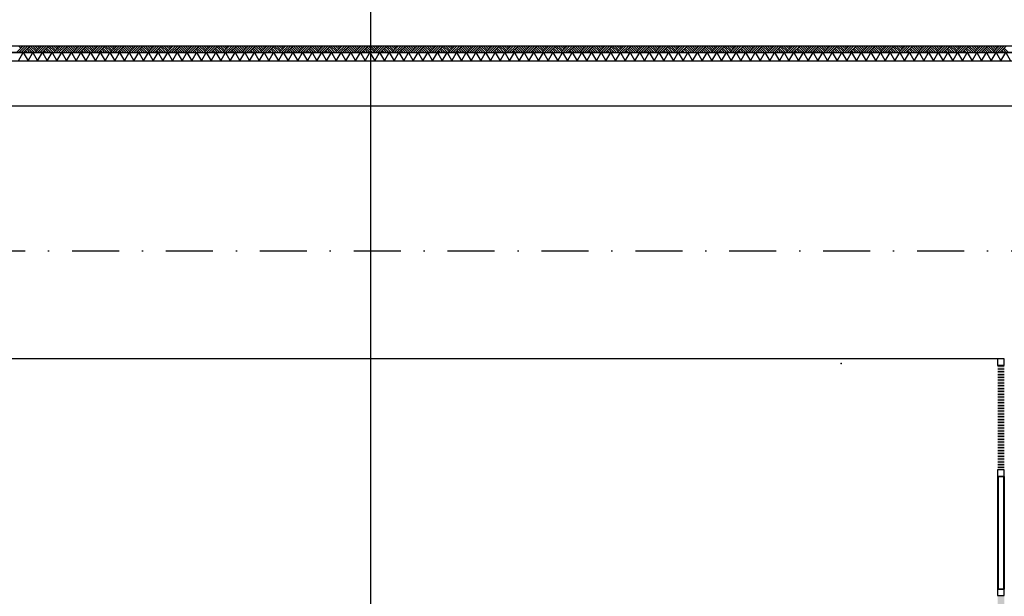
# Model space of a CAD drawing. Extents: x -6882 to 53094, y 98041 to 125706.
# Tile 13 of 15: x 32103 to 42591, y 109980 to 116119. Entities that reach past the tile are written whole.
import ezdxf

# ---------------------------------------------------------------- set-up
doc = ezdxf.new("R2010")
doc.units = 0
doc.header["$LTSCALE"] = 1000
doc.header["$MEASUREMENT"] = 0
doc.linetypes.add('DASHDOT', pattern=[1, 0.5, -0.25, 0, -0.25])
doc.linetypes.add('DASHED', pattern=[0.75, 0.5, -0.25])
doc.layers.add('B02', color=7, linetype='CONTINUOUS')
doc.layers.add('B03', color=7, linetype='CONTINUOUS')

# ---------------------------------------------------------------- blocks, each defined once
blk = doc.blocks.new('*X7')
at = {"layer": 'B03', "color": 1, "linetype": 'Continuous'}
for p, q in [((-301, -270), (-231, -270)), ((-301, -300), (-231, -300)), ((-301, -330), (-231, -330)), ((-301, -360), (-231, -360)), ((-301, -390), (-231, -390)), ((-301, -420), (-231, -420)), ((-301, -450), (-231, -450)), ((-301, -480), (-231, -480)), ((-301, -510), (-231, -510)), ((-301, -540), (-231, -540)), ((-301, -570), (-231, -570)), ((-301, -600), (-231, -600)), ((-301, -630), (-231, -630)), ((-301, -660), (-231, -660)), ((-301, -690), (-231, -690)), ((-301, -720), (-231, -720)), ((-301, -750), (-231, -750)), ((-301, -780), (-231, -780)), ((-301, -810), (-231, -810)), ((-301, -840), (-231, -840)), ((-301, -870), (-231, -870)), ((-301, -900), (-231, -900)), ((-301, -930), (-231, -930)), ((-301, -960), (-231, -960)), ((-301, -990), (-231, -990)), ((-301, -1020), (-231, -1020)), ((-301, -1050), (-231, -1050)), ((-301, -1080), (-231, -1080)), ((-301, -1110), (-231, -1110)), ((-301, -1140), (-231, -1140)), ((-301, -1170), (-231, -1170)), ((-301, -1200), (-231, -1200)), ((-301, -1230), (-231, -1230)), ((-301, -1260), (-231, -1260)), ((-301, -1290), (-231, -1290)), ((-301, -1320), (-231, -1320)), ((-301, -1350), (-231, -1350))]:
    blk.add_line(p, q, dxfattribs=at)

msp = doc.modelspace()

# ---------------------------------------------------------------- linework, layer by layer
at = {"layer": 'B02', "color": 5, "linetype": 'Continuous'}
msp.add_line((35839.5, 122436.27), (35839.5, 98041), dxfattribs=at)
at = {"layer": 'B02', "color": 5, "linetype": 'DASHDOT'}
msp.add_line((657.71, 113657.32), (49115.71, 113657.32), dxfattribs=at)
at = {"layer": 'B03', "color": 7, "linetype": 'Continuous'}
msp.add_line((9439.5, 115842.79), (43179.5, 115842.79), dxfattribs=at)
at = {"layer": 'B03', "color": 5, "linetype": 'Continuous'}
for p, q in [((32139.5, 115842.79), (32064.5, 115767.79)), ((32089.5, 115842.79), (32114.5, 115817.79)), ((32164.5, 115842.79), (32089.5, 115767.79)), ((32114.5, 115842.79), (32127.5, 115830.79)), ((32189.5, 115842.79), (32114.5, 115767.79)), ((32214.5, 115842.79), (32139.5, 115767.79)), ((32164.5, 115792.79), (32189.5, 115767.79)), ((32177.5, 115804.79), (32214.5, 115767.79)), ((32189.5, 115817.79), (32239.5, 115767.79)), ((32201.5, 115830.79), (32264.5, 115767.79)), ((32214.5, 115842.79), (32277.5, 115780.79)), ((32239.5, 115842.79), (32289.5, 115792.79)), ((32264.5, 115842.79), (32301.5, 115804.79)), ((32339.5, 115842.79), (32264.5, 115767.79)), ((32289.5, 115842.79), (32314.5, 115817.79)), ((32364.5, 115842.79), (32289.5, 115767.79)), ((32314.5, 115842.79), (32327.5, 115830.79)), ((32389.5, 115842.79), (32314.5, 115767.79)), ((32414.5, 115842.79), (32339.5, 115767.79)), ((32364.5, 115792.79), (32389.5, 115767.79)), ((32377.5, 115804.79), (32414.5, 115767.79)), ((32389.5, 115817.79), (32439.5, 115767.79)), ((32401.5, 115830.79), (32464.5, 115767.79)), ((32414.5, 115842.79), (32477.5, 115780.79)), ((32439.5, 115842.79), (32489.5, 115792.79)), ((32464.5, 115842.79), (32501.5, 115804.79)), ((32539.5, 115842.79), (32464.5, 115767.79)), ((32489.5, 115842.79), (32514.5, 115817.79)), ((32564.5, 115842.79), (32489.5, 115767.79)), ((32514.5, 115842.79), (32527.5, 115830.79)), ((32589.5, 115842.79), (32514.5, 115767.79)), ((32614.5, 115842.79), (32539.5, 115767.79)), ((32564.5, 115792.79), (32589.5, 115767.79)), ((32577.5, 115804.79), (32614.5, 115767.79)), ((32589.5, 115817.79), (32639.5, 115767.79)), ((32601.5, 115830.79), (32664.5, 115767.79)), ((32614.5, 115842.79), (32677.5, 115780.79)), ((32639.5, 115842.79), (32689.5, 115792.79)), ((32664.5, 115842.79), (32701.5, 115804.79)), ((32739.5, 115842.79), (32664.5, 115767.79)), ((32689.5, 115842.79), (32714.5, 115817.79)), ((32764.5, 115842.79), (32689.5, 115767.79)), ((32714.5, 115842.79), (32727.5, 115830.79)), ((32789.5, 115842.79), (32714.5, 115767.79)), ((32814.5, 115842.79), (32739.5, 115767.79)), ((32764.5, 115792.79), (32789.5, 115767.79)), ((32777.5, 115804.79), (32814.5, 115767.79)), ((32789.5, 115817.79), (32839.5, 115767.79)), ((32801.5, 115830.79), (32864.5, 115767.79)), ((32814.5, 115842.79), (32877.5, 115780.79)), ((32839.5, 115842.79), (32889.5, 115792.79)), ((32864.5, 115842.79), (32901.5, 115804.79)), ((32939.5, 115842.79), (32864.5, 115767.79)), ((32889.5, 115842.79), (32914.5, 115817.79)), ((32964.5, 115842.79), (32889.5, 115767.79)), ((32914.5, 115842.79), (32927.5, 115830.79)), ((32989.5, 115842.79), (32914.5, 115767.79)), ((33014.5, 115842.79), (32939.5, 115767.79)), ((32964.5, 115792.79), (32989.5, 115767.79)), ((32977.5, 115804.79), (33014.5, 115767.79)), ((32989.5, 115817.79), (33039.5, 115767.79)), ((33001.5, 115830.79), (33064.5, 115767.79)), ((33014.5, 115842.79), (33077.5, 115780.79)), ((33039.5, 115842.79), (33089.5, 115792.79)), ((33064.5, 115842.79), (33101.5, 115804.79)), ((33139.5, 115842.79), (33064.5, 115767.79)), ((33089.5, 115842.79), (33114.5, 115817.79)), ((33164.5, 115842.79), (33089.5, 115767.79)), ((33114.5, 115842.79), (33127.5, 115830.79)), ((33189.5, 115842.79), (33114.5, 115767.79)), ((33214.5, 115842.79), (33139.5, 115767.79)), ((33164.5, 115792.79), (33189.5, 115767.79)), ((33177.5, 115804.79), (33214.5, 115767.79)), ((33189.5, 115817.79), (33239.5, 115767.79)), ((33201.5, 115830.79), (33264.5, 115767.79)), ((33214.5, 115842.79), (33277.5, 115780.79)), ((33239.5, 115842.79), (33289.5, 115792.79)), ((33264.5, 115842.79), (33301.5, 115804.79)), ((33339.5, 115842.79), (33264.5, 115767.79)), ((33289.5, 115842.79), (33314.5, 115817.79)), ((33364.5, 115842.79), (33289.5, 115767.79)), ((33314.5, 115842.79), (33327.5, 115830.79)), ((33389.5, 115842.79), (33314.5, 115767.79)), ((33414.5, 115842.79), (33339.5, 115767.79)), ((33364.5, 115792.79), (33389.5, 115767.79)), ((33377.5, 115804.79), (33414.5, 115767.79)), ((33389.5, 115817.79), (33439.5, 115767.79)), ((33401.5, 115830.79), (33464.5, 115767.79)), ((33414.5, 115842.79), (33477.5, 115780.79)), ((33439.5, 115842.79), (33489.5, 115792.79)), ((33464.5, 115842.79), (33501.5, 115804.79)), ((33539.5, 115842.79), (33464.5, 115767.79)), ((33489.5, 115842.79), (33514.5, 115817.79)), ((33564.5, 115842.79), (33489.5, 115767.79)), ((33514.5, 115842.79), (33527.5, 115830.79)), ((33589.5, 115842.79), (33514.5, 115767.79)), ((33614.5, 115842.79), (33539.5, 115767.79)), ((33564.5, 115792.79), (33589.5, 115767.79)), ((33577.5, 115804.79), (33614.5, 115767.79)), ((33589.5, 115817.79), (33639.5, 115767.79)), ((33601.5, 115830.79), (33664.5, 115767.79)), ((33614.5, 115842.79), (33677.5, 115780.79)), ((33639.5, 115842.79), (33689.5, 115792.79)), ((33664.5, 115842.79), (33701.5, 115804.79)), ((33739.5, 115842.79), (33664.5, 115767.79)), ((33689.5, 115842.79), (33714.5, 115817.79)), ((33764.5, 115842.79), (33689.5, 115767.79)), ((33714.5, 115842.79), (33727.5, 115830.79)), ((33789.5, 115842.79), (33714.5, 115767.79)), ((33814.5, 115842.79), (33739.5, 115767.79)), ((33764.5, 115792.79), (33789.5, 115767.79)), ((33777.5, 115804.79), (33814.5, 115767.79)), ((33789.5, 115817.79), (33839.5, 115767.79)), ((33801.5, 115830.79), (33864.5, 115767.79)), ((33814.5, 115842.79), (33877.5, 115780.79)), ((33839.5, 115842.79), (33889.5, 115792.79)), ((33864.5, 115842.79), (33901.5, 115804.79)), ((33939.5, 115842.79), (33864.5, 115767.79)), ((33889.5, 115842.79), (33914.5, 115817.79)), ((33964.5, 115842.79), (33889.5, 115767.79)), ((33914.5, 115842.79), (33927.5, 115830.79)), ((33989.5, 115842.79), (33914.5, 115767.79)), ((34014.5, 115842.79), (33939.5, 115767.79)), ((33964.5, 115792.79), (33989.5, 115767.79)), ((33977.5, 115804.79), (34014.5, 115767.79)), ((33989.5, 115817.79), (34039.5, 115767.79)), ((34001.5, 115830.79), (34064.5, 115767.79)), ((34014.5, 115842.79), (34077.5, 115780.79)), ((34039.5, 115842.79), (34089.5, 115792.79)), ((34064.5, 115842.79), (34101.5, 115804.79)), ((34139.5, 115842.79), (34064.5, 115767.79)), ((34089.5, 115842.79), (34114.5, 115817.79)), ((34164.5, 115842.79), (34089.5, 115767.79)), ((34114.5, 115842.79), (34127.5, 115830.79)), ((34189.5, 115842.79), (34114.5, 115767.79)), ((34214.5, 115842.79), (34139.5, 115767.79)), ((34164.5, 115792.79), (34189.5, 115767.79)), ((34177.5, 115804.79), (34214.5, 115767.79)), ((34189.5, 115817.79), (34239.5, 115767.79)), ((34201.5, 115830.79), (34264.5, 115767.79)), ((34214.5, 115842.79), (34277.5, 115780.79)), ((34239.5, 115842.79), (34289.5, 115792.79)), ((34264.5, 115842.79), (34301.5, 115804.79)), ((34339.5, 115842.79), (34264.5, 115767.79)), ((34289.5, 115842.79), (34314.5, 115817.79)), ((34364.5, 115842.79), (34289.5, 115767.79)), ((34314.5, 115842.79), (34327.5, 115830.79)), ((34389.5, 115842.79), (34314.5, 115767.79)), ((34414.5, 115842.79), (34339.5, 115767.79)), ((34364.5, 115792.79), (34389.5, 115767.79)), ((34377.5, 115804.79), (34414.5, 115767.79)), ((34389.5, 115817.79), (34439.5, 115767.79)), ((34401.5, 115830.79), (34464.5, 115767.79)), ((34414.5, 115842.79), (34477.5, 115780.79)), ((34439.5, 115842.79), (34489.5, 115792.79)), ((34464.5, 115842.79), (34501.5, 115804.79)), ((34539.5, 115842.79), (34464.5, 115767.79)), ((34489.5, 115842.79), (34514.5, 115817.79)), ((34564.5, 115842.79), (34489.5, 115767.79)), ((34514.5, 115842.79), (34527.5, 115830.79)), ((34589.5, 115842.79), (34514.5, 115767.79)), ((34614.5, 115842.79), (34539.5, 115767.79)), ((34564.5, 115792.79), (34589.5, 115767.79)), ((34577.5, 115804.79), (34614.5, 115767.79)), ((34589.5, 115817.79), (34639.5, 115767.79)), ((34601.5, 115830.79), (34664.5, 115767.79)), ((34614.5, 115842.79), (34677.5, 115780.79)), ((34639.5, 115842.79), (34689.5, 115792.79)), ((34664.5, 115842.79), (34701.5, 115804.79)), ((34739.5, 115842.79), (34664.5, 115767.79)), ((34689.5, 115842.79), (34714.5, 115817.79)), ((34764.5, 115842.79), (34689.5, 115767.79)), ((34714.5, 115842.79), (34727.5, 115830.79)), ((34789.5, 115842.79), (34714.5, 115767.79)), ((34814.5, 115842.79), (34739.5, 115767.79)), ((34764.5, 115792.79), (34789.5, 115767.79)), ((34777.5, 115804.79), (34814.5, 115767.79)), ((34789.5, 115817.79), (34839.5, 115767.79)), ((34801.5, 115830.79), (34864.5, 115767.79)), ((34814.5, 115842.79), (34877.5, 115780.79)), ((34839.5, 115842.79), (34889.5, 115792.79)), ((34864.5, 115842.79), (34901.5, 115804.79)), ((34939.5, 115842.79), (34864.5, 115767.79)), ((34889.5, 115842.79), (34914.5, 115817.79)), ((34964.5, 115842.79), (34889.5, 115767.79)), ((34914.5, 115842.79), (34927.5, 115830.79)), ((34989.5, 115842.79), (34914.5, 115767.79)), ((35014.5, 115842.79), (34939.5, 115767.79)), ((34964.5, 115792.79), (34989.5, 115767.79)), ((34977.5, 115804.79), (35014.5, 115767.79)), ((34989.5, 115817.79), (35039.5, 115767.79)), ((35001.5, 115830.79), (35064.5, 115767.79)), ((35014.5, 115842.79), (35077.5, 115780.79)), ((35039.5, 115842.79), (35089.5, 115792.79)), ((35064.5, 115842.79), (35101.5, 115804.79)), ((35139.5, 115842.79), (35064.5, 115767.79)), ((35089.5, 115842.79), (35114.5, 115817.79)), ((35164.5, 115842.79), (35089.5, 115767.79)), ((35114.5, 115842.79), (35127.5, 115830.79)), ((35189.5, 115842.79), (35114.5, 115767.79)), ((35214.5, 115842.79), (35139.5, 115767.79)), ((35164.5, 115792.79), (35189.5, 115767.79)), ((35177.5, 115804.79), (35214.5, 115767.79)), ((35189.5, 115817.79), (35239.5, 115767.79)), ((35201.5, 115830.79), (35264.5, 115767.79)), ((35214.5, 115842.79), (35277.5, 115780.79)), ((35239.5, 115842.79), (35289.5, 115792.79)), ((35264.5, 115842.79), (35301.5, 115804.79)), ((35339.5, 115842.79), (35264.5, 115767.79)), ((35289.5, 115842.79), (35314.5, 115817.79)), ((35364.5, 115842.79), (35289.5, 115767.79)), ((35314.5, 115842.79), (35327.5, 115830.79)), ((35389.5, 115842.79), (35314.5, 115767.79)), ((35414.5, 115842.79), (35339.5, 115767.79)), ((35364.5, 115792.79), (35389.5, 115767.79)), ((35377.5, 115804.79), (35414.5, 115767.79)), ((35389.5, 115817.79), (35439.5, 115767.79)), ((35401.5, 115830.79), (35464.5, 115767.79)), ((35414.5, 115842.79), (35477.5, 115780.79)), ((35439.5, 115842.79), (35489.5, 115792.79)), ((35464.5, 115842.79), (35501.5, 115804.79)), ((35539.5, 115842.79), (35464.5, 115767.79)), ((35489.5, 115842.79), (35514.5, 115817.79)), ((35564.5, 115842.79), (35489.5, 115767.79)), ((35514.5, 115842.79), (35527.5, 115830.79)), ((35589.5, 115842.79), (35514.5, 115767.79)), ((35614.5, 115842.79), (35539.5, 115767.79)), ((35564.5, 115792.79), (35589.5, 115767.79)), ((35577.5, 115804.79), (35614.5, 115767.79)), ((35589.5, 115817.79), (35639.5, 115767.79)), ((35601.5, 115830.79), (35664.5, 115767.79)), ((35614.5, 115842.79), (35677.5, 115780.79)), ((35639.5, 115842.79), (35689.5, 115792.79)), ((35664.5, 115842.79), (35701.5, 115804.79)), ((35739.5, 115842.79), (35664.5, 115767.79)), ((35689.5, 115842.79), (35714.5, 115817.79)), ((35764.5, 115842.79), (35689.5, 115767.79)), ((35714.5, 115842.79), (35727.5, 115830.79)), ((35789.5, 115842.79), (35714.5, 115767.79)), ((35814.5, 115842.79), (35739.5, 115767.79)), ((35764.5, 115792.79), (35789.5, 115767.79)), ((35777.5, 115804.79), (35814.5, 115767.79)), ((35789.5, 115817.79), (35839.5, 115767.79)), ((35801.5, 115830.79), (35864.5, 115767.79)), ((35814.5, 115842.79), (35877.5, 115780.79)), ((35839.5, 115842.79), (35889.5, 115792.79)), ((35864.5, 115842.79), (35901.5, 115804.79)), ((35939.5, 115842.79), (35864.5, 115767.79)), ((35889.5, 115842.79), (35914.5, 115817.79)), ((35964.5, 115842.79), (35889.5, 115767.79)), ((35914.5, 115842.79), (35927.5, 115830.79)), ((35989.5, 115842.79), (35914.5, 115767.79)), ((36014.5, 115842.79), (35939.5, 115767.79)), ((35964.5, 115792.79), (35989.5, 115767.79)), ((35977.5, 115804.79), (36014.5, 115767.79)), ((35989.5, 115817.79), (36039.5, 115767.79)), ((36001.5, 115830.79), (36064.5, 115767.79)), ((36014.5, 115842.79), (36077.5, 115780.79)), ((36039.5, 115842.79), (36089.5, 115792.79)), ((36064.5, 115842.79), (36101.5, 115804.79)), ((36139.5, 115842.79), (36064.5, 115767.79)), ((36089.5, 115842.79), (36114.5, 115817.79)), ((36164.5, 115842.79), (36089.5, 115767.79)), ((36114.5, 115842.79), (36127.5, 115830.79)), ((36189.5, 115842.79), (36114.5, 115767.79)), ((36214.5, 115842.79), (36139.5, 115767.79)), ((36164.5, 115792.79), (36189.5, 115767.79)), ((36177.5, 115804.79), (36214.5, 115767.79)), ((36189.5, 115817.79), (36239.5, 115767.79)), ((36201.5, 115830.79), (36264.5, 115767.79)), ((36214.5, 115842.79), (36277.5, 115780.79)), ((36239.5, 115842.79), (36289.5, 115792.79)), ((36264.5, 115842.79), (36301.5, 115804.79)), ((36339.5, 115842.79), (36264.5, 115767.79)), ((36289.5, 115842.79), (36314.5, 115817.79)), ((36364.5, 115842.79), (36289.5, 115767.79)), ((36314.5, 115842.79), (36327.5, 115830.79)), ((36389.5, 115842.79), (36314.5, 115767.79)), ((36414.5, 115842.79), (36339.5, 115767.79)), ((36364.5, 115792.79), (36389.5, 115767.79)), ((36377.5, 115804.79), (36414.5, 115767.79)), ((36389.5, 115817.79), (36439.5, 115767.79)), ((36401.5, 115830.79), (36464.5, 115767.79)), ((36414.5, 115842.79), (36477.5, 115780.79)), ((36439.5, 115842.79), (36489.5, 115792.79)), ((36464.5, 115842.79), (36501.5, 115804.79)), ((36539.5, 115842.79), (36464.5, 115767.79)), ((36489.5, 115842.79), (36514.5, 115817.79)), ((36564.5, 115842.79), (36489.5, 115767.79)), ((36514.5, 115842.79), (36527.5, 115830.79)), ((36589.5, 115842.79), (36514.5, 115767.79)), ((36614.5, 115842.79), (36539.5, 115767.79)), ((36564.5, 115792.79), (36589.5, 115767.79)), ((36577.5, 115804.79), (36614.5, 115767.79)), ((36589.5, 115817.79), (36639.5, 115767.79)), ((36601.5, 115830.79), (36664.5, 115767.79)), ((36614.5, 115842.79), (36677.5, 115780.79)), ((36639.5, 115842.79), (36689.5, 115792.79)), ((36664.5, 115842.79), (36701.5, 115804.79)), ((36739.5, 115842.79), (36664.5, 115767.79)), ((36689.5, 115842.79), (36714.5, 115817.79)), ((36764.5, 115842.79), (36689.5, 115767.79)), ((36714.5, 115842.79), (36727.5, 115830.79)), ((36789.5, 115842.79), (36714.5, 115767.79)), ((36814.5, 115842.79), (36739.5, 115767.79)), ((36764.5, 115792.79), (36789.5, 115767.79)), ((36777.5, 115804.79), (36814.5, 115767.79)), ((36789.5, 115817.79), (36839.5, 115767.79)), ((36801.5, 115830.79), (36864.5, 115767.79)), ((36814.5, 115842.79), (36877.5, 115780.79)), ((36839.5, 115842.79), (36889.5, 115792.79)), ((36864.5, 115842.79), (36901.5, 115804.79)), ((36939.5, 115842.79), (36864.5, 115767.79)), ((36889.5, 115842.79), (36914.5, 115817.79)), ((36964.5, 115842.79), (36889.5, 115767.79)), ((36914.5, 115842.79), (36927.5, 115830.79)), ((36989.5, 115842.79), (36914.5, 115767.79)), ((37014.5, 115842.79), (36939.5, 115767.79)), ((36964.5, 115792.79), (36989.5, 115767.79)), ((36977.5, 115804.79), (37014.5, 115767.79)), ((36989.5, 115817.79), (37039.5, 115767.79)), ((37001.5, 115830.79), (37064.5, 115767.79)), ((37014.5, 115842.79), (37077.5, 115780.79)), ((37039.5, 115842.79), (37089.5, 115792.79)), ((37064.5, 115842.79), (37101.5, 115804.79)), ((37139.5, 115842.79), (37064.5, 115767.79)), ((37089.5, 115842.79), (37114.5, 115817.79)), ((37164.5, 115842.79), (37089.5, 115767.79)), ((37114.5, 115842.79), (37127.5, 115830.79)), ((37189.5, 115842.79), (37114.5, 115767.79)), ((37214.5, 115842.79), (37139.5, 115767.79)), ((37164.5, 115792.79), (37189.5, 115767.79)), ((37177.5, 115804.79), (37214.5, 115767.79)), ((37189.5, 115817.79), (37239.5, 115767.79)), ((37201.5, 115830.79), (37264.5, 115767.79)), ((37214.5, 115842.79), (37277.5, 115780.79)), ((37239.5, 115842.79), (37289.5, 115792.79)), ((37264.5, 115842.79), (37301.5, 115804.79)), ((37339.5, 115842.79), (37264.5, 115767.79)), ((37289.5, 115842.79), (37314.5, 115817.79)), ((37364.5, 115842.79), (37289.5, 115767.79)), ((37314.5, 115842.79), (37327.5, 115830.79)), ((37389.5, 115842.79), (37314.5, 115767.79)), ((37414.5, 115842.79), (37339.5, 115767.79)), ((37364.5, 115792.79), (37389.5, 115767.79)), ((37377.5, 115804.79), (37414.5, 115767.79)), ((37389.5, 115817.79), (37439.5, 115767.79)), ((37401.5, 115830.79), (37464.5, 115767.79)), ((37414.5, 115842.79), (37477.5, 115780.79)), ((37439.5, 115842.79), (37489.5, 115792.79)), ((37464.5, 115842.79), (37501.5, 115804.79)), ((37539.5, 115842.79), (37464.5, 115767.79)), ((37489.5, 115842.79), (37514.5, 115817.79)), ((37564.5, 115842.79), (37489.5, 115767.79)), ((37514.5, 115842.79), (37527.5, 115830.79)), ((37589.5, 115842.79), (37514.5, 115767.79)), ((37614.5, 115842.79), (37539.5, 115767.79)), ((37564.5, 115792.79), (37589.5, 115767.79)), ((37577.5, 115804.79), (37614.5, 115767.79)), ((37589.5, 115817.79), (37639.5, 115767.79)), ((37601.5, 115830.79), (37664.5, 115767.79)), ((37614.5, 115842.79), (37677.5, 115780.79)), ((37639.5, 115842.79), (37689.5, 115792.79)), ((37664.5, 115842.79), (37701.5, 115804.79)), ((37739.5, 115842.79), (37664.5, 115767.79)), ((37689.5, 115842.79), (37714.5, 115817.79)), ((37764.5, 115842.79), (37689.5, 115767.79)), ((37714.5, 115842.79), (37727.5, 115830.79)), ((37789.5, 115842.79), (37714.5, 115767.79)), ((37814.5, 115842.79), (37739.5, 115767.79)), ((37764.5, 115792.79), (37789.5, 115767.79)), ((37777.5, 115804.79), (37814.5, 115767.79)), ((37789.5, 115817.79), (37839.5, 115767.79)), ((37801.5, 115830.79), (37864.5, 115767.79)), ((37814.5, 115842.79), (37877.5, 115780.79)), ((37839.5, 115842.79), (37889.5, 115792.79)), ((37864.5, 115842.79), (37901.5, 115804.79)), ((37939.5, 115842.79), (37864.5, 115767.79)), ((37889.5, 115842.79), (37914.5, 115817.79)), ((37964.5, 115842.79), (37889.5, 115767.79)), ((37914.5, 115842.79), (37927.5, 115830.79)), ((37989.5, 115842.79), (37914.5, 115767.79)), ((38014.5, 115842.79), (37939.5, 115767.79)), ((37964.5, 115792.79), (37989.5, 115767.79)), ((37977.5, 115804.79), (38014.5, 115767.79)), ((37989.5, 115817.79), (38039.5, 115767.79)), ((38001.5, 115830.79), (38064.5, 115767.79)), ((38014.5, 115842.79), (38077.5, 115780.79)), ((38039.5, 115842.79), (38089.5, 115792.79)), ((38064.5, 115842.79), (38101.5, 115804.79)), ((38139.5, 115842.79), (38064.5, 115767.79)), ((38089.5, 115842.79), (38114.5, 115817.79)), ((38164.5, 115842.79), (38089.5, 115767.79)), ((38114.5, 115842.79), (38127.5, 115830.79)), ((38189.5, 115842.79), (38114.5, 115767.79)), ((38214.5, 115842.79), (38139.5, 115767.79)), ((38164.5, 115792.79), (38189.5, 115767.79)), ((38177.5, 115804.79), (38214.5, 115767.79)), ((38189.5, 115817.79), (38239.5, 115767.79)), ((38201.5, 115830.79), (38264.5, 115767.79)), ((38214.5, 115842.79), (38277.5, 115780.79)), ((38239.5, 115842.79), (38289.5, 115792.79)), ((38264.5, 115842.79), (38301.5, 115804.79)), ((38339.5, 115842.79), (38264.5, 115767.79)), ((38289.5, 115842.79), (38314.5, 115817.79)), ((38364.5, 115842.79), (38289.5, 115767.79)), ((38314.5, 115842.79), (38327.5, 115830.79)), ((38389.5, 115842.79), (38314.5, 115767.79)), ((38414.5, 115842.79), (38339.5, 115767.79)), ((38364.5, 115792.79), (38389.5, 115767.79)), ((38377.5, 115804.79), (38414.5, 115767.79)), ((38389.5, 115817.79), (38439.5, 115767.79)), ((38401.5, 115830.79), (38464.5, 115767.79)), ((38414.5, 115842.79), (38477.5, 115780.79)), ((38439.5, 115842.79), (38489.5, 115792.79)), ((38464.5, 115842.79), (38501.5, 115804.79)), ((38539.5, 115842.79), (38464.5, 115767.79)), ((38489.5, 115842.79), (38514.5, 115817.79)), ((38564.5, 115842.79), (38489.5, 115767.79)), ((38514.5, 115842.79), (38527.5, 115830.79)), ((38589.5, 115842.79), (38514.5, 115767.79)), ((38614.5, 115842.79), (38539.5, 115767.79)), ((38564.5, 115792.79), (38589.5, 115767.79)), ((38577.5, 115804.79), (38614.5, 115767.79)), ((38589.5, 115817.79), (38639.5, 115767.79)), ((38601.5, 115830.79), (38664.5, 115767.79)), ((38614.5, 115842.79), (38677.5, 115780.79)), ((38639.5, 115842.79), (38689.5, 115792.79)), ((38664.5, 115842.79), (38701.5, 115804.79)), ((38739.5, 115842.79), (38664.5, 115767.79)), ((38689.5, 115842.79), (38714.5, 115817.79)), ((38764.5, 115842.79), (38689.5, 115767.79)), ((38714.5, 115842.79), (38727.5, 115830.79)), ((38789.5, 115842.79), (38714.5, 115767.79)), ((38814.5, 115842.79), (38739.5, 115767.79)), ((38764.5, 115792.79), (38789.5, 115767.79)), ((38777.5, 115804.79), (38814.5, 115767.79)), ((38789.5, 115817.79), (38839.5, 115767.79)), ((38801.5, 115830.79), (38864.5, 115767.79)), ((38814.5, 115842.79), (38877.5, 115780.79)), ((38839.5, 115842.79), (38889.5, 115792.79)), ((38864.5, 115842.79), (38901.5, 115804.79)), ((38939.5, 115842.79), (38864.5, 115767.79)), ((38889.5, 115842.79), (38914.5, 115817.79)), ((38964.5, 115842.79), (38889.5, 115767.79)), ((38914.5, 115842.79), (38927.5, 115830.79)), ((38989.5, 115842.79), (38914.5, 115767.79)), ((39014.5, 115842.79), (38939.5, 115767.79)), ((38964.5, 115792.79), (38989.5, 115767.79)), ((38977.5, 115804.79), (39014.5, 115767.79)), ((38989.5, 115817.79), (39039.5, 115767.79)), ((39001.5, 115830.79), (39064.5, 115767.79)), ((39014.5, 115842.79), (39077.5, 115780.79)), ((39039.5, 115842.79), (39089.5, 115792.79)), ((39064.5, 115842.79), (39101.5, 115804.79)), ((39139.5, 115842.79), (39064.5, 115767.79)), ((39089.5, 115842.79), (39114.5, 115817.79)), ((39164.5, 115842.79), (39089.5, 115767.79)), ((39114.5, 115842.79), (39127.5, 115830.79)), ((39189.5, 115842.79), (39114.5, 115767.79)), ((39214.5, 115842.79), (39139.5, 115767.79)), ((39164.5, 115792.79), (39189.5, 115767.79)), ((39177.5, 115804.79), (39214.5, 115767.79)), ((39189.5, 115817.79), (39239.5, 115767.79)), ((39201.5, 115830.79), (39264.5, 115767.79)), ((39214.5, 115842.79), (39277.5, 115780.79)), ((39239.5, 115842.79), (39289.5, 115792.79)), ((39264.5, 115842.79), (39301.5, 115804.79)), ((39339.5, 115842.79), (39264.5, 115767.79)), ((39289.5, 115842.79), (39314.5, 115817.79)), ((39364.5, 115842.79), (39289.5, 115767.79)), ((39314.5, 115842.79), (39327.5, 115830.79)), ((39389.5, 115842.79), (39314.5, 115767.79)), ((39414.5, 115842.79), (39339.5, 115767.79)), ((39364.5, 115792.79), (39389.5, 115767.79)), ((39377.5, 115804.79), (39414.5, 115767.79)), ((39389.5, 115817.79), (39439.5, 115767.79)), ((39401.5, 115830.79), (39464.5, 115767.79)), ((39414.5, 115842.79), (39477.5, 115780.79)), ((39439.5, 115842.79), (39489.5, 115792.79)), ((39464.5, 115842.79), (39501.5, 115804.79)), ((39539.5, 115842.79), (39464.5, 115767.79)), ((39489.5, 115842.79), (39514.5, 115817.79)), ((39564.5, 115842.79), (39489.5, 115767.79)), ((39514.5, 115842.79), (39527.5, 115830.79)), ((39589.5, 115842.79), (39514.5, 115767.79)), ((39614.5, 115842.79), (39539.5, 115767.79)), ((39564.5, 115792.79), (39589.5, 115767.79)), ((39577.5, 115804.79), (39614.5, 115767.79)), ((39589.5, 115817.79), (39639.5, 115767.79)), ((39601.5, 115830.79), (39664.5, 115767.79)), ((39614.5, 115842.79), (39677.5, 115780.79)), ((39639.5, 115842.79), (39689.5, 115792.79)), ((39664.5, 115842.79), (39701.5, 115804.79)), ((39739.5, 115842.79), (39664.5, 115767.79)), ((39689.5, 115842.79), (39714.5, 115817.79)), ((39764.5, 115842.79), (39689.5, 115767.79)), ((39714.5, 115842.79), (39727.5, 115830.79)), ((39789.5, 115842.79), (39714.5, 115767.79)), ((39814.5, 115842.79), (39739.5, 115767.79)), ((39764.5, 115792.79), (39789.5, 115767.79)), ((39777.5, 115804.79), (39814.5, 115767.79)), ((39789.5, 115817.79), (39839.5, 115767.79)), ((39801.5, 115830.79), (39864.5, 115767.79)), ((39814.5, 115842.79), (39877.5, 115780.79)), ((39839.5, 115842.79), (39889.5, 115792.79)), ((39864.5, 115842.79), (39901.5, 115804.79)), ((39939.5, 115842.79), (39864.5, 115767.79)), ((39889.5, 115842.79), (39914.5, 115817.79)), ((39964.5, 115842.79), (39889.5, 115767.79)), ((39914.5, 115842.79), (39927.5, 115830.79)), ((39989.5, 115842.79), (39914.5, 115767.79)), ((40014.5, 115842.79), (39939.5, 115767.79)), ((39964.5, 115792.79), (39989.5, 115767.79)), ((39977.5, 115804.79), (40014.5, 115767.79)), ((39989.5, 115817.79), (40039.5, 115767.79)), ((40001.5, 115830.79), (40064.5, 115767.79)), ((40014.5, 115842.79), (40077.5, 115780.79)), ((40039.5, 115842.79), (40089.5, 115792.79)), ((40064.5, 115842.79), (40101.5, 115804.79)), ((40139.5, 115842.79), (40064.5, 115767.79)), ((40089.5, 115842.79), (40114.5, 115817.79)), ((40164.5, 115842.79), (40089.5, 115767.79)), ((40114.5, 115842.79), (40127.5, 115830.79)), ((40189.5, 115842.79), (40114.5, 115767.79)), ((40214.5, 115842.79), (40139.5, 115767.79)), ((40164.5, 115792.79), (40189.5, 115767.79)), ((40177.5, 115804.79), (40214.5, 115767.79)), ((40189.5, 115817.79), (40239.5, 115767.79)), ((40201.5, 115830.79), (40264.5, 115767.79)), ((40214.5, 115842.79), (40277.5, 115780.79)), ((40239.5, 115842.79), (40289.5, 115792.79)), ((40264.5, 115842.79), (40301.5, 115804.79)), ((40339.5, 115842.79), (40264.5, 115767.79)), ((40289.5, 115842.79), (40314.5, 115817.79)), ((40364.5, 115842.79), (40289.5, 115767.79)), ((40314.5, 115842.79), (40327.5, 115830.79)), ((40389.5, 115842.79), (40314.5, 115767.79)), ((40414.5, 115842.79), (40339.5, 115767.79)), ((40364.5, 115792.79), (40389.5, 115767.79)), ((40377.5, 115804.79), (40414.5, 115767.79)), ((40389.5, 115817.79), (40439.5, 115767.79)), ((40401.5, 115830.79), (40464.5, 115767.79)), ((40414.5, 115842.79), (40477.5, 115780.79)), ((40439.5, 115842.79), (40489.5, 115792.79)), ((40464.5, 115842.79), (40501.5, 115804.79)), ((40539.5, 115842.79), (40464.5, 115767.79)), ((40489.5, 115842.79), (40514.5, 115817.79)), ((40564.5, 115842.79), (40489.5, 115767.79)), ((40514.5, 115842.79), (40527.5, 115830.79)), ((40589.5, 115842.79), (40514.5, 115767.79)), ((40614.5, 115842.79), (40539.5, 115767.79)), ((40564.5, 115792.79), (40589.5, 115767.79)), ((40577.5, 115804.79), (40614.5, 115767.79)), ((40589.5, 115817.79), (40639.5, 115767.79)), ((40601.5, 115830.79), (40664.5, 115767.79)), ((40614.5, 115842.79), (40677.5, 115780.79)), ((40639.5, 115842.79), (40689.5, 115792.79)), ((40664.5, 115842.79), (40701.5, 115804.79)), ((40739.5, 115842.79), (40664.5, 115767.79)), ((40689.5, 115842.79), (40714.5, 115817.79)), ((40764.5, 115842.79), (40689.5, 115767.79)), ((40714.5, 115842.79), (40727.5, 115830.79)), ((40789.5, 115842.79), (40714.5, 115767.79)), ((40814.5, 115842.79), (40739.5, 115767.79)), ((40764.5, 115792.79), (40789.5, 115767.79)), ((40777.5, 115804.79), (40814.5, 115767.79)), ((40789.5, 115817.79), (40839.5, 115767.79)), ((40801.5, 115830.79), (40864.5, 115767.79)), ((40814.5, 115842.79), (40877.5, 115780.79)), ((40839.5, 115842.79), (40889.5, 115792.79)), ((40864.5, 115842.79), (40901.5, 115804.79)), ((40939.5, 115842.79), (40864.5, 115767.79)), ((40889.5, 115842.79), (40914.5, 115817.79)), ((40964.5, 115842.79), (40889.5, 115767.79)), ((40914.5, 115842.79), (40927.5, 115830.79)), ((40989.5, 115842.79), (40914.5, 115767.79)), ((41014.5, 115842.79), (40939.5, 115767.79)), ((40964.5, 115792.79), (40989.5, 115767.79)), ((40977.5, 115804.79), (41014.5, 115767.79)), ((40989.5, 115817.79), (41039.5, 115767.79)), ((41001.5, 115830.79), (41064.5, 115767.79)), ((41014.5, 115842.79), (41077.5, 115780.79)), ((41039.5, 115842.79), (41089.5, 115792.79)), ((41064.5, 115842.79), (41101.5, 115804.79)), ((41139.5, 115842.79), (41064.5, 115767.79)), ((41089.5, 115842.79), (41114.5, 115817.79)), ((41164.5, 115842.79), (41089.5, 115767.79)), ((41114.5, 115842.79), (41127.5, 115830.79)), ((41189.5, 115842.79), (41114.5, 115767.79)), ((41214.5, 115842.79), (41139.5, 115767.79)), ((41164.5, 115792.79), (41189.5, 115767.79)), ((41177.5, 115804.79), (41214.5, 115767.79)), ((41189.5, 115817.79), (41239.5, 115767.79)), ((41201.5, 115830.79), (41264.5, 115767.79)), ((41214.5, 115842.79), (41277.5, 115780.79)), ((41239.5, 115842.79), (41289.5, 115792.79)), ((41264.5, 115842.79), (41301.5, 115804.79)), ((41339.5, 115842.79), (41264.5, 115767.79)), ((41289.5, 115842.79), (41314.5, 115817.79)), ((41364.5, 115842.79), (41289.5, 115767.79)), ((41314.5, 115842.79), (41327.5, 115830.79)), ((41389.5, 115842.79), (41314.5, 115767.79)), ((41414.5, 115842.79), (41339.5, 115767.79)), ((41364.5, 115792.79), (41389.5, 115767.79)), ((41377.5, 115804.79), (41414.5, 115767.79)), ((41389.5, 115817.79), (41439.5, 115767.79)), ((41401.5, 115830.79), (41464.5, 115767.79)), ((41414.5, 115842.79), (41477.5, 115780.79)), ((41439.5, 115842.79), (41489.5, 115792.79)), ((41464.5, 115842.79), (41501.5, 115804.79)), ((41539.5, 115842.79), (41464.5, 115767.79)), ((41489.5, 115842.79), (41514.5, 115817.79)), ((41564.5, 115842.79), (41489.5, 115767.79)), ((41514.5, 115842.79), (41527.5, 115830.79)), ((41589.5, 115842.79), (41514.5, 115767.79)), ((41614.5, 115842.79), (41539.5, 115767.79)), ((41564.5, 115792.79), (41589.5, 115767.79)), ((41577.5, 115804.79), (41614.5, 115767.79)), ((41589.5, 115817.79), (41639.5, 115767.79)), ((41601.5, 115830.79), (41664.5, 115767.79)), ((41614.5, 115842.79), (41677.5, 115780.79)), ((41639.5, 115842.79), (41689.5, 115792.79)), ((41664.5, 115842.79), (41701.5, 115804.79)), ((41739.5, 115842.79), (41664.5, 115767.79)), ((41689.5, 115842.79), (41714.5, 115817.79)), ((41764.5, 115842.79), (41689.5, 115767.79)), ((41714.5, 115842.79), (41727.5, 115830.79)), ((41789.5, 115842.79), (41714.5, 115767.79)), ((41814.5, 115842.79), (41739.5, 115767.79)), ((41764.5, 115792.79), (41789.5, 115767.79)), ((41777.5, 115804.79), (41814.5, 115767.79)), ((41789.5, 115817.79), (41839.5, 115767.79)), ((41801.5, 115830.79), (41864.5, 115767.79)), ((41814.5, 115842.79), (41877.5, 115780.79)), ((41839.5, 115842.79), (41889.5, 115792.79)), ((41864.5, 115842.79), (41901.5, 115804.79)), ((41939.5, 115842.79), (41864.5, 115767.79)), ((41889.5, 115842.79), (41914.5, 115817.79)), ((41964.5, 115842.79), (41889.5, 115767.79)), ((41914.5, 115842.79), (41927.5, 115830.79)), ((41989.5, 115842.79), (41914.5, 115767.79)), ((42014.5, 115842.79), (41939.5, 115767.79)), ((41964.5, 115792.79), (41989.5, 115767.79)), ((41977.5, 115804.79), (42014.5, 115767.79)), ((41989.5, 115817.79), (42039.5, 115767.79)), ((42001.5, 115830.79), (42064.5, 115767.79)), ((42014.5, 115842.79), (42077.5, 115780.79)), ((42039.5, 115842.79), (42089.5, 115792.79)), ((42064.5, 115842.79), (42101.5, 115804.79)), ((42139.5, 115842.79), (42064.5, 115767.79)), ((42089.5, 115842.79), (42114.5, 115817.79)), ((42164.5, 115842.79), (42089.5, 115767.79)), ((42114.5, 115842.79), (42127.5, 115830.79)), ((42189.5, 115842.79), (42114.5, 115767.79)), ((42214.5, 115842.79), (42139.5, 115767.79)), ((42164.5, 115792.79), (42189.5, 115767.79)), ((42177.5, 115804.79), (42214.5, 115767.79)), ((42189.5, 115817.79), (42239.5, 115767.79)), ((42201.5, 115830.79), (42264.5, 115767.79)), ((42214.5, 115842.79), (42277.5, 115780.79)), ((42239.5, 115842.79), (42289.5, 115792.79)), ((42264.5, 115842.79), (42301.5, 115804.79)), ((42339.5, 115842.79), (42264.5, 115767.79)), ((42289.5, 115842.79), (42314.5, 115817.79)), ((42364.5, 115842.79), (42289.5, 115767.79)), ((42314.5, 115842.79), (42327.5, 115830.79)), ((42389.5, 115842.79), (42314.5, 115767.79)), ((42414.5, 115842.79), (42339.5, 115767.79)), ((42364.5, 115792.79), (42389.5, 115767.79)), ((42377.5, 115804.79), (42414.5, 115767.79)), ((42389.5, 115817.79), (42439.5, 115767.79)), ((42401.5, 115830.79), (42464.5, 115767.79)), ((42414.5, 115842.79), (42477.5, 115780.79)), ((42439.5, 115842.79), (42489.5, 115792.79)), ((42464.5, 115842.79), (42501.5, 115804.79)), ((42539.5, 115842.79), (42464.5, 115767.79)), ((42489.5, 115842.79), (42514.5, 115817.79)), ((42564.5, 115842.79), (42489.5, 115767.79)), ((42514.5, 115842.79), (42527.5, 115830.79)), ((42589.5, 115842.79), (42514.5, 115767.79)), ((42614.5, 115842.79), (42539.5, 115767.79)), ((42564.5, 115792.79), (42589.5, 115767.79)), ((42577.5, 115804.79), (42614.5, 115767.79)), ((42589.5, 115817.79), (42639.5, 115767.79)), ((32151.5, 115780.79), (32164.5, 115767.79)), ((32351.5, 115780.79), (32364.5, 115767.79)), ((32551.5, 115780.79), (32564.5, 115767.79)), ((32751.5, 115780.79), (32764.5, 115767.79)), ((32951.5, 115780.79), (32964.5, 115767.79)), ((33151.5, 115780.79), (33164.5, 115767.79)), ((33351.5, 115780.79), (33364.5, 115767.79)), ((33551.5, 115780.79), (33564.5, 115767.79)), ((33751.5, 115780.79), (33764.5, 115767.79)), ((33951.5, 115780.79), (33964.5, 115767.79)), ((34151.5, 115780.79), (34164.5, 115767.79)), ((34351.5, 115780.79), (34364.5, 115767.79)), ((34551.5, 115780.79), (34564.5, 115767.79)), ((34751.5, 115780.79), (34764.5, 115767.79)), ((34951.5, 115780.79), (34964.5, 115767.79)), ((35151.5, 115780.79), (35164.5, 115767.79)), ((35351.5, 115780.79), (35364.5, 115767.79)), ((35551.5, 115780.79), (35564.5, 115767.79)), ((35751.5, 115780.79), (35764.5, 115767.79)), ((35951.5, 115780.79), (35964.5, 115767.79)), ((36151.5, 115780.79), (36164.5, 115767.79)), ((36351.5, 115780.79), (36364.5, 115767.79)), ((36551.5, 115780.79), (36564.5, 115767.79)), ((36751.5, 115780.79), (36764.5, 115767.79)), ((36951.5, 115780.79), (36964.5, 115767.79)), ((37151.5, 115780.79), (37164.5, 115767.79)), ((37351.5, 115780.79), (37364.5, 115767.79)), ((37551.5, 115780.79), (37564.5, 115767.79)), ((37751.5, 115780.79), (37764.5, 115767.79)), ((37951.5, 115780.79), (37964.5, 115767.79)), ((38151.5, 115780.79), (38164.5, 115767.79)), ((38351.5, 115780.79), (38364.5, 115767.79)), ((38551.5, 115780.79), (38564.5, 115767.79)), ((38751.5, 115780.79), (38764.5, 115767.79)), ((38951.5, 115780.79), (38964.5, 115767.79)), ((39151.5, 115780.79), (39164.5, 115767.79)), ((39351.5, 115780.79), (39364.5, 115767.79)), ((39551.5, 115780.79), (39564.5, 115767.79)), ((39751.5, 115780.79), (39764.5, 115767.79)), ((39951.5, 115780.79), (39964.5, 115767.79)), ((40151.5, 115780.79), (40164.5, 115767.79)), ((40351.5, 115780.79), (40364.5, 115767.79)), ((40551.5, 115780.79), (40564.5, 115767.79)), ((40751.5, 115780.79), (40764.5, 115767.79)), ((40951.5, 115780.79), (40964.5, 115767.79)), ((41151.5, 115780.79), (41164.5, 115767.79)), ((41351.5, 115780.79), (41364.5, 115767.79)), ((41551.5, 115780.79), (41564.5, 115767.79)), ((41751.5, 115780.79), (41764.5, 115767.79)), ((41951.5, 115780.79), (41964.5, 115767.79)), ((42151.5, 115780.79), (42164.5, 115767.79)), ((42351.5, 115780.79), (42364.5, 115767.79)), ((42551.5, 115780.79), (42564.5, 115767.79)), ((42522.5, 111257.32), (42522.5, 110057.32)), ((42586.5, 111257.32), (42586.5, 110057.32))]:
    msp.add_line(p, q, dxfattribs=at)
at = {"layer": 'B03', "color": 1, "linetype": 'Continuous'}
for p, q in [((9414.5, 115770.16), (43179.5, 115770.16)), ((9414.5, 115680.16), (43179.5, 115680.16)), ((42519.5, 111257.32), (42519.5, 110057.32)), ((42525.5, 111257.32), (42519.5, 111257.32)), ((42525.5, 111257.32), (42525.5, 110057.32)), ((42583.5, 111257.32), (42583.5, 110057.32)), ((42589.5, 111257.32), (42583.5, 111257.32)), ((42589.5, 111257.32), (42589.5, 110057.32)), ((42525.5, 110057.32), (42519.5, 110057.32)), ((42589.5, 110057.32), (42583.5, 110057.32))]:
    msp.add_line(p, q, dxfattribs=at)
at = {"layer": 'B03', "color": 34, "linetype": 'DASHED'}
msp.add_line((9428.59, 115774.8), (43179.5, 115774.8), dxfattribs=at)
at = {"layer": 'B03', "color": 2, "linetype": 'Continuous'}
for p, q in [((28939.5, 115680.16), (43129.5, 115680.16)), ((42919.5, 115200.16), (28939.5, 115200.16)), ((42589.5, 112507.32), (14689.5, 112507.32))]:
    msp.add_line(p, q, dxfattribs=at)
at = {"layer": 'B03', "color": 5, "linetype": 'Continuous'}
for points in [[(32089.1, 115680.16), (32140.4, 115770.16), (32191.7, 115680.16)], [(32191.7, 115680.16), (32243, 115770.16), (32294.3, 115680.16)], [(32294.3, 115680.16), (32345.6, 115770.16), (32396.9, 115680.16)], [(32396.9, 115680.16), (32448.2, 115770.16), (32499.5, 115680.16)], [(32499.5, 115680.16), (32550.8, 115770.16), (32602.1, 115680.16)], [(32602.1, 115680.16), (32653.4, 115770.16), (32704.7, 115680.16)], [(32704.7, 115680.16), (32756, 115770.16), (32807.3, 115680.16)], [(32807.3, 115680.16), (32858.6, 115770.16), (32909.9, 115680.16)], [(32909.9, 115680.16), (32961.2, 115770.16), (33012.5, 115680.16)], [(33012.5, 115680.16), (33063.8, 115770.16), (33115.1, 115680.16)], [(33115.1, 115680.16), (33166.4, 115770.16), (33217.7, 115680.16)], [(33217.7, 115680.16), (33269, 115770.16), (33320.3, 115680.16)], [(33320.3, 115680.16), (33371.6, 115770.16), (33422.9, 115680.16)], [(33422.9, 115680.16), (33474.2, 115770.16), (33525.5, 115680.16)], [(33525.5, 115680.16), (33576.8, 115770.16), (33628.1, 115680.16)], [(33628.1, 115680.16), (33679.4, 115770.16), (33730.7, 115680.16)], [(33730.7, 115680.16), (33782, 115770.16), (33833.3, 115680.16)], [(33833.3, 115680.16), (33884.6, 115770.16), (33935.9, 115680.16)], [(33935.9, 115680.16), (33987.2, 115770.16), (34038.5, 115680.16)], [(34038.5, 115680.16), (34089.8, 115770.16), (34141.1, 115680.16)], [(34141.1, 115680.16), (34192.4, 115770.16), (34243.7, 115680.16)], [(34243.7, 115680.16), (34295, 115770.16), (34346.3, 115680.16)], [(34346.3, 115680.16), (34397.6, 115770.16), (34448.9, 115680.16)], [(34448.9, 115680.16), (34500.2, 115770.16), (34551.5, 115680.16)], [(34551.5, 115680.16), (34602.8, 115770.16), (34654.1, 115680.16)], [(34654.1, 115680.16), (34705.4, 115770.16), (34756.7, 115680.16)], [(34756.7, 115680.16), (34808, 115770.16), (34859.3, 115680.16)], [(34859.3, 115680.16), (34910.6, 115770.16), (34961.9, 115680.16)], [(34961.9, 115680.16), (35013.2, 115770.16), (35064.5, 115680.16)], [(35064.5, 115680.16), (35115.8, 115770.16), (35167.1, 115680.16)], [(35167.1, 115680.16), (35218.4, 115770.16), (35269.7, 115680.16)], [(35269.7, 115680.16), (35321, 115770.16), (35372.3, 115680.16)], [(35372.3, 115680.16), (35423.6, 115770.16), (35474.9, 115680.16)], [(35474.9, 115680.16), (35526.2, 115770.16), (35577.5, 115680.16)], [(35577.5, 115680.16), (35628.8, 115770.16), (35680.1, 115680.16)], [(35680.1, 115680.16), (35731.4, 115770.16), (35782.7, 115680.16)], [(35782.7, 115680.16), (35834, 115770.16), (35885.3, 115680.16)], [(35885.3, 115680.16), (35936.6, 115770.16), (35987.9, 115680.16)], [(35987.9, 115680.16), (36039.2, 115770.16), (36090.5, 115680.16)], [(36090.5, 115680.16), (36141.8, 115770.16), (36193.1, 115680.16)], [(36193.1, 115680.16), (36244.4, 115770.16), (36295.7, 115680.16)], [(36295.7, 115680.16), (36347, 115770.16), (36398.3, 115680.16)], [(36398.3, 115680.16), (36449.6, 115770.16), (36500.9, 115680.16)], [(36500.9, 115680.16), (36552.2, 115770.16), (36603.5, 115680.16)], [(36603.5, 115680.16), (36654.8, 115770.16), (36706.1, 115680.16)], [(36706.1, 115680.16), (36757.4, 115770.16), (36808.7, 115680.16)], [(36808.7, 115680.16), (36860, 115770.16), (36911.3, 115680.16)], [(36911.3, 115680.16), (36962.6, 115770.16), (37013.9, 115680.16)], [(37013.9, 115680.16), (37065.2, 115770.16), (37116.5, 115680.16)], [(37116.5, 115680.16), (37167.8, 115770.16), (37219.1, 115680.16)], [(37219.1, 115680.16), (37270.4, 115770.16), (37321.7, 115680.16)], [(37321.7, 115680.16), (37373, 115770.16), (37424.3, 115680.16)], [(37424.3, 115680.16), (37475.6, 115770.16), (37526.9, 115680.16)], [(37526.9, 115680.16), (37578.2, 115770.16), (37629.5, 115680.16)], [(37629.5, 115680.16), (37680.8, 115770.16), (37732.1, 115680.16)], [(37732.1, 115680.16), (37783.4, 115770.16), (37834.7, 115680.16)], [(37834.7, 115680.16), (37886, 115770.16), (37937.3, 115680.16)], [(37937.3, 115680.16), (37988.6, 115770.16), (38039.9, 115680.16)], [(38039.9, 115680.16), (38091.2, 115770.16), (38142.5, 115680.16)], [(38142.5, 115680.16), (38193.8, 115770.16), (38245.1, 115680.16)], [(38245.1, 115680.16), (38296.4, 115770.16), (38347.7, 115680.16)], [(38347.7, 115680.16), (38399, 115770.16), (38450.3, 115680.16)], [(38450.3, 115680.16), (38501.6, 115770.16), (38552.9, 115680.16)], [(38552.9, 115680.16), (38604.2, 115770.16), (38655.5, 115680.16)], [(38655.5, 115680.16), (38706.8, 115770.16), (38758.1, 115680.16)], [(38758.1, 115680.16), (38809.4, 115770.16), (38860.7, 115680.16)], [(38860.7, 115680.16), (38912, 115770.16), (38963.3, 115680.16)], [(38963.3, 115680.16), (39014.6, 115770.16), (39065.9, 115680.16)], [(39065.9, 115680.16), (39117.2, 115770.16), (39168.5, 115680.16)], [(39168.5, 115680.16), (39219.8, 115770.16), (39271.1, 115680.16)], [(39271.1, 115680.16), (39322.4, 115770.16), (39373.7, 115680.16)], [(39373.7, 115680.16), (39425, 115770.16), (39476.3, 115680.16)], [(39476.3, 115680.16), (39527.6, 115770.16), (39578.9, 115680.16)], [(39578.9, 115680.16), (39630.2, 115770.16), (39681.5, 115680.16)], [(39681.5, 115680.16), (39732.8, 115770.16), (39784.1, 115680.16)], [(39784.1, 115680.16), (39835.4, 115770.16), (39886.7, 115680.16)], [(39886.7, 115680.16), (39938, 115770.16), (39989.3, 115680.16)], [(39989.3, 115680.16), (40040.6, 115770.16), (40091.9, 115680.16)], [(40091.9, 115680.16), (40143.2, 115770.16), (40194.5, 115680.16)], [(40194.5, 115680.16), (40245.8, 115770.16), (40297.1, 115680.16)], [(40297.1, 115680.16), (40348.4, 115770.16), (40399.7, 115680.16)], [(40399.7, 115680.16), (40451, 115770.16), (40502.3, 115680.16)], [(40502.3, 115680.16), (40553.6, 115770.16), (40604.9, 115680.16)], [(40604.9, 115680.16), (40656.2, 115770.16), (40707.5, 115680.16)], [(40707.5, 115680.16), (40758.8, 115770.16), (40810.1, 115680.16)], [(40810.1, 115680.16), (40861.4, 115770.16), (40912.7, 115680.16)], [(40912.7, 115680.16), (40964, 115770.16), (41015.3, 115680.16)], [(41015.3, 115680.16), (41066.6, 115770.16), (41117.9, 115680.16)], [(41117.9, 115680.16), (41169.2, 115770.16), (41220.5, 115680.16)], [(41220.5, 115680.16), (41271.8, 115770.16), (41323.1, 115680.16)], [(41323.1, 115680.16), (41374.4, 115770.16), (41425.7, 115680.16)], [(41425.7, 115680.16), (41477, 115770.16), (41528.3, 115680.16)], [(41528.3, 115680.16), (41579.6, 115770.16), (41630.9, 115680.16)], [(41630.9, 115680.16), (41682.2, 115770.16), (41733.5, 115680.16)], [(41733.5, 115680.16), (41784.8, 115770.16), (41836.1, 115680.16)], [(41836.1, 115680.16), (41887.4, 115770.16), (41938.7, 115680.16)], [(41938.7, 115680.16), (41990, 115770.16), (42041.3, 115680.16)], [(42041.3, 115680.16), (42092.6, 115770.16), (42143.9, 115680.16)], [(42143.9, 115680.16), (42195.2, 115770.16), (42246.5, 115680.16)], [(42246.5, 115680.16), (42297.8, 115770.16), (42349.1, 115680.16)], [(42349.1, 115680.16), (42400.4, 115770.16), (42451.7, 115680.16)], [(42451.7, 115680.16), (42503, 115770.16), (42554.3, 115680.16)], [(42554.3, 115680.16), (42605.6, 115770.16), (42656.9, 115680.16)]]:
    msp.add_lwpolyline(points, dxfattribs=at)
at = {"layer": 'B03', "color": 7, "linetype": 'Continuous'}
for points in [[(42519.5, 112437.32), (42589.5, 112437.32), (42589.5, 112507.32), (42519.5, 112507.32)], [(42519.5, 111257.32), (42589.5, 111257.32), (42589.5, 111327.32), (42519.5, 111327.32)], [(42519.5, 109987.32), (42589.5, 109987.32), (42589.5, 110057.32), (42519.5, 110057.32)]]:
    msp.add_lwpolyline(points, close=True, dxfattribs=at)
at = {"layer": 'B03', "color": 34, "linetype": 'Continuous'}
for points in [[(42589.5, 112437.32), (42519.5, 112437.32), (42519.5, 112437.32), (42589.5, 112437.32)], [(42589.5, 111257.32), (42519.5, 111257.32), (42519.5, 111257.32), (42589.5, 111257.32)], [(42589.5, 110057.32), (42519.5, 110057.32), (42519.5, 110057.32), (42589.5, 110057.32)]]:
    msp.add_lwpolyline(points, close=True, dxfattribs=at)
at = {"layer": 'B03', "color": 1, "linetype": 'Continuous'}
msp.add_point((40853.5, 112457.32), dxfattribs=at)
at = {"layer": 'B03', "color": 5, "linetype": 'Continuous'}
for points in [[(42519.5, 111327.32), (42589.5, 111327.32), (42519.5, 112437.32), (42589.5, 112437.32)], [(42519.5, 108327.32), (42589.5, 108327.32), (42519.5, 109987.32), (42589.5, 109987.32)]]:
    msp.add_solid(points, dxfattribs=at)

# ---------------------------------------------------------------- block references
msp.add_blockref('*X7', (42820.95, 112703.63), dxfattribs=at)

doc.saveas('drawing.dxf')
